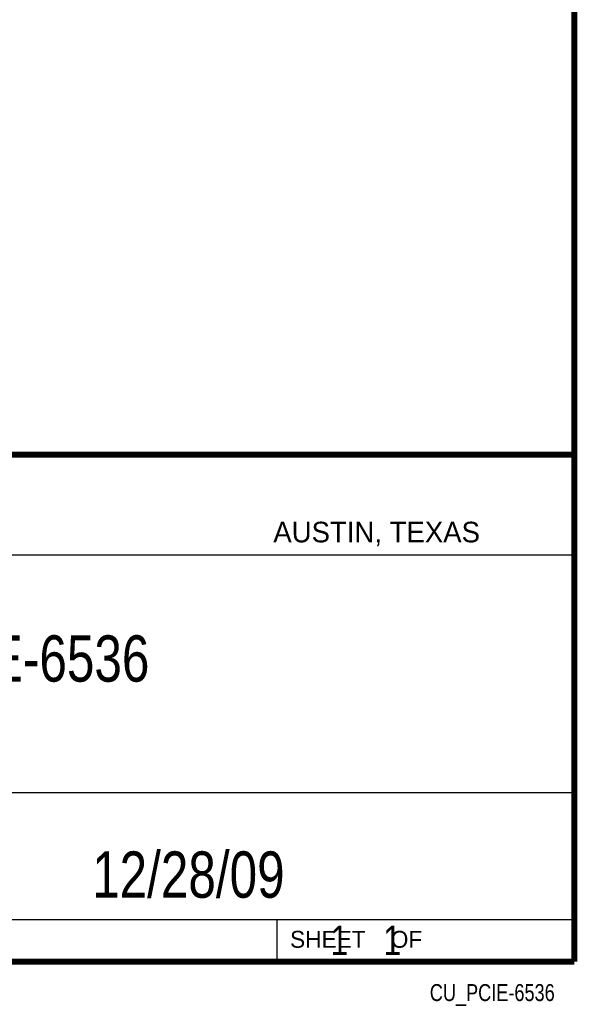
# Model space of a CAD drawing. Header units: inches. Extents: x 0.2 to 16.8, y 0.1 to 10.8.
# Tile 10 of 12: x 14.9 to 16.8, y 0.1 to 3.4. Entities that reach past the tile are written whole.
import ezdxf
from ezdxf.enums import TextEntityAlignment as Align

# ---------------------------------------------------------------- set-up
doc = ezdxf.new("R2010")
doc.units = ezdxf.units.IN
doc.header["$LTSCALE"] = 0.935
doc.header["$MEASUREMENT"] = 0
doc.layers.get('0').update_dxf_attribs({"linetype": 'CONTINUOUS'})
doc.styles.get("Standard").update_dxf_attribs({"font": 'txt', "width": 0.8})

msp = doc.modelspace()

# ---------------------------------------------------------------- linework, layer by layer
at = {"color": 2, "linetype": 'CONTINUOUS'}
for p, q in [((13.06524, 1.96953), (16.74504, 1.96953)), ((16.74504, 1.96953), (16.74504, 0.26053)), ((13.06532, 1.63288), (16.75003, 1.63288)), ((13.06524, 0.82953), (16.74504, 0.82953)), ((13.06524, 0.40053), (16.74504, 0.40053)), ((15.74504, 0.40053), (15.74504, 0.26053)), ((13.06524, 0.26053), (16.74504, 0.26053)), ((15.74616, 0.26074), (16.74616, 0.26074)), ((15.74616, 0.26074), (15.74616, 0.26024)), ((15.74616, 0.26024), (16.74616, 0.26024)), ((16.74616, 0.26074), (16.74616, 0.26024))]:
    msp.add_line(p, q, dxfattribs=at)
at = {"color": 7, "linetype": 'CONTINUOUS', "const_width": 0.02}
for points in [[(16.75, 0.25859), (16.75, 10.75859)], [(11.47181, 1.97017), (16.75, 1.97072)], [(0.25, 0.25859), (16.75, 0.25859)]]:
    msp.add_lwpolyline(points, dxfattribs=at)

# ---------------------------------------------------------------- texts
at = {"color": 2, "linetype": 'CONTINUOUS'}
for s, height, p in [('AUSTIN, TEXAS', 0.069617, (15.73268, 1.67446)), ('SHEET    OF', 0.057262, (15.78922, 0.30524))]:
    msp.add_text(s, height=height, dxfattribs=at).set_placement(p)
at = {"color": 2, "linetype": 'CONTINUOUS', "width": 0.8}
msp.add_text('CU_PCIE-6536', height=0.057262, dxfattribs=at).set_placement((16.68366, 0.12536), align=Align.RIGHT)
at = {"color": 7, "linetype": 'CONTINUOUS'}
for s, insert, char_height, width, attachment_point in [('PCIE-6536\\P ', (14.90514, 1.36034), 0.15625, 1.125, 2), ('12/28/09 ', (15.44554, 0.63066), 0.15625, 1.125, 2), ('    1    1', (15.80754, 0.38053), 0.1, 0.8, 1)]:
    msp.add_mtext(s, dxfattribs=dict(at, insert=insert, char_height=char_height, width=width, attachment_point=attachment_point))

doc.saveas('drawing.dxf')
